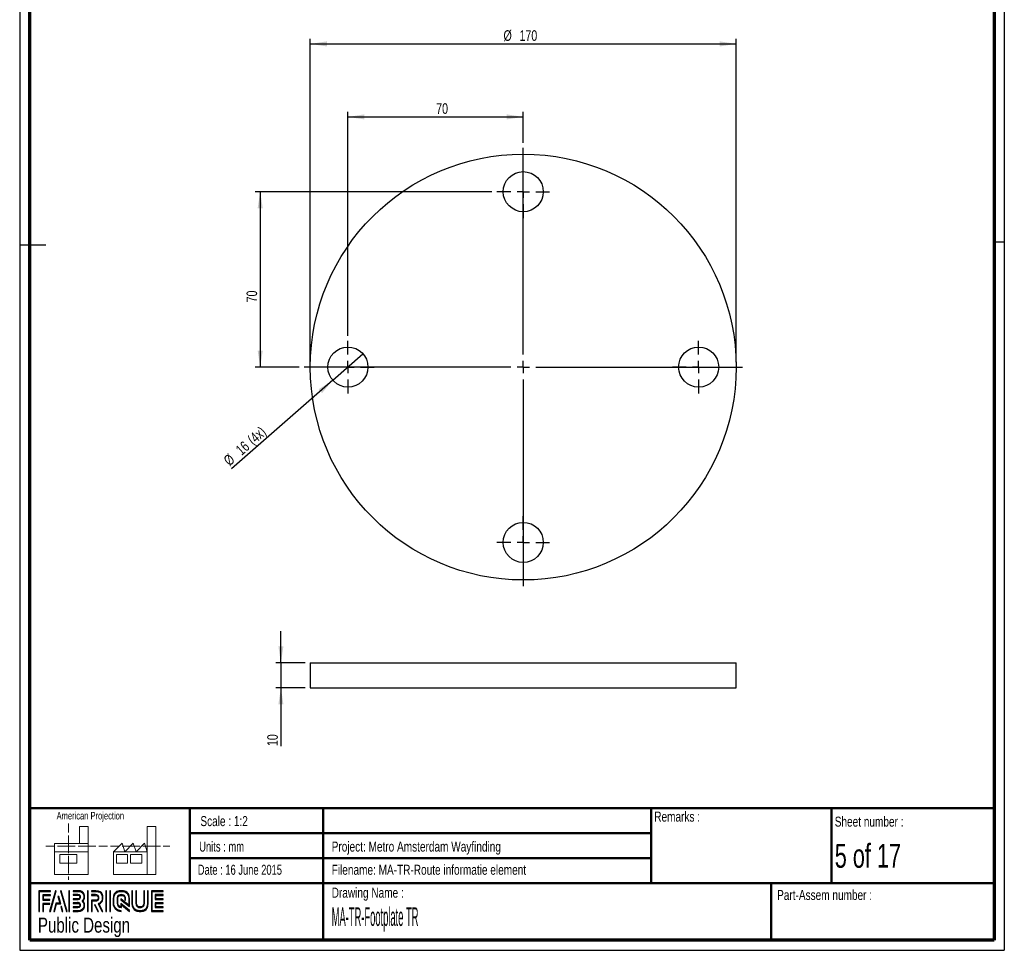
# Paper-space layout 'Footplate TR' of a CAD drawing. Header units: millimetres. Extents: x 7 to 203, y 7 to 289.
# Tile 1 of 2: x 7 to 203, y 7 to 193. Entities that reach past the tile are written whole.
import ezdxf

# ---------------------------------------------------------------- set-up
doc = ezdxf.new("R2010")
doc.units = ezdxf.units.MM
for name, color, linetype in [('FORMAT', 7, 'Continuous'), ('LAYER1', 7, 'Continuous'), ('LAYER2', 7, 'Continuous'), ('LOGO', 7, 'Continuous')]:
    doc.layers.add(name, color=color, linetype=linetype)
doc.styles.add('SLDTEXTSTYLE0', font='TXT', dxfattribs={"width": 0.7})
doc.styles.add('SLDTEXTSTYLE1', font='TXT', dxfattribs={"width": 0.75})
doc.styles.add('SLDTEXTSTYLE2', font='TXT', dxfattribs={"width": 0.678571})
doc.styles.add('SLDTEXTSTYLE3', font='TXT', dxfattribs={"width": 0.697368})
doc.styles.add('SLDTEXTSTYLE4', font='TXT', dxfattribs={"width": 0.37675})
doc.dimstyles.new('SLDDIMSTYLE10', dxfattribs={"dimtxt": 2.116667, "dimasz": 3.302, "dimexe": 0, "dimexo": 0.0625, "dimgap": 0.529167, "dimtad": 1, "dimlfac": 2, "dimrnd": 1e-09, "dimzin": 12, "dimdsep": 46, "dimtxsty": 'SLDTEXTSTYLE1', "dimsah": 1, "dimcen": 0.09, "dimadec": 0, "dimazin": 3, "dimtfac": 1, "dimtofl": 0, "dimtmove": 0, "dimatfit": 3, "dimfxl": 1, "dimfrac": 2, "dimtolj": 1, "dimtzin": 12, "dimarcsym": 0})
doc.dimstyles.new('SLDDIMSTYLE11', dxfattribs={"dimtxt": 2.116667, "dimasz": 3.302, "dimexe": 0, "dimexo": 0.0625, "dimgap": 0.529167, "dimtad": 1, "dimlfac": 2, "dimrnd": 1e-09, "dimzin": 12, "dimdsep": 46, "dimtxsty": 'SLDTEXTSTYLE1', "dimblk1": 'NONE', "dimsah": 1, "dimcen": 0, "dimadec": 0, "dimazin": 3, "dimtfac": 1, "dimtmove": 0, "dimatfit": 3, "dimldrblk": 'NONE', "dimfxl": 1, "dimfrac": 2, "dimtolj": 1, "dimtzin": 12, "dimarcsym": 0})
doc.dimstyles.new('SLDDIMSTYLE12', dxfattribs={"dimtxt": 2.116667, "dimasz": 3.302, "dimexe": 0, "dimexo": 0.0625, "dimgap": 0.529167, "dimtad": 1, "dimlfac": 2, "dimrnd": 1e-09, "dimzin": 12, "dimdsep": 46, "dimtxsty": 'SLDTEXTSTYLE1', "dimsah": 1, "dimcen": 0.09, "dimadec": 0, "dimazin": 3, "dimtfac": 1, "dimtmove": 0, "dimatfit": 0, "dimfxl": 1, "dimfrac": 2, "dimtolj": 1, "dimtzin": 12, "dimarcsym": 0})

# ---------------------------------------------------------------- blocks, each defined once
blk = doc.blocks.new('_D_34')
at = {"layer": 'LOGO'}
for p, q in [((64.85, 124.8), (64.85, 189.3)), ((149.85, 124.8), (149.85, 189.3)), ((64.85, 188.3), (149.85, 188.3))]:
    blk.add_line(p, q, dxfattribs=at)
for points in [[(64.85, 188.3), (68.15, 187.79), (68.15, 188.81)], [(149.85, 188.3), (146.55, 188.81), (146.55, 187.79)]]:
    blk.add_solid(points, dxfattribs=at)
at = {"layer": 'LOGO', "char_height": 2.117, "attachment_point": 1, "style": 'SLDTEXTSTYLE1'}
for s, insert in [('%%c', (103.41, 191.03)), ('170', (106.6, 191.03))]:
    blk.add_mtext(s, dxfattribs=dict(at, insert=insert))
blk = doc.blocks.new('_D_35')
at = {"layer": 'LOGO'}
for p, q in [((72.35, 130.05), (72.35, 174.73)), ((72.35, 173.73), (107.35, 173.73)), ((107.35, 168.55), (107.35, 174.73))]:
    blk.add_line(p, q, dxfattribs=at)
for points in [[(72.35, 173.73), (75.65, 173.23), (75.65, 174.24)], [(107.35, 173.73), (104.05, 174.24), (104.05, 173.23)]]:
    blk.add_solid(points, dxfattribs=at)
at = {"layer": 'LOGO', "insert": (89.97, 176.46), "char_height": 2.117, "attachment_point": 1, "style": 'SLDTEXTSTYLE1'}
blk.add_mtext('70', dxfattribs=at)
blk = doc.blocks.new('_D_36')
at = {"layer": 'LOGO'}
for p, q in [((101.1, 158.8), (53.85, 158.8)), ((54.85, 158.8), (54.85, 123.8)), ((62.6, 123.8), (53.85, 123.8))]:
    blk.add_line(p, q, dxfattribs=at)
for points in [[(54.85, 158.8), (54.34, 155.5), (55.36, 155.5)], [(54.85, 123.8), (55.36, 127.1), (54.34, 127.1)]]:
    blk.add_solid(points, dxfattribs=at)
at = {"layer": 'LOGO', "insert": (52.12, 136.71), "char_height": 2.117, "attachment_point": 1, "rotation": 90, "style": 'SLDTEXTSTYLE1'}
blk.add_mtext('70', dxfattribs=at)
blk = doc.blocks.new('_D_37')
at = {"layer": 'LOGO'}
for q in [(75.36, 126.44), (49.13, 103.49)]:
    blk.add_line((69.34, 121.17), q, dxfattribs=at)
blk.add_solid([(69.34, 121.17), (66.52, 119.38), (67.19, 118.61)], dxfattribs=at)
at = {"layer": 'LOGO', "char_height": 2.117, "attachment_point": 1, "rotation": 41.1727, "style": 'SLDTEXTSTYLE1'}
for s, insert in [('(4x)', (52.09, 109.7)), ('16', (49.74, 107.64)), ('%%c', (47.33, 105.54))]:
    blk.add_mtext(s, dxfattribs=dict(at, insert=insert))
blk = doc.blocks.new('_None')
blk = doc.blocks.new('SW_CENTERMARKSYMBOL_4')
at = {"layer": 'LOGO', "color": 0}
for p, q in [((0, 2.5), (0, 43.75)), ((-2.5, 0), (-43.75, 0)), ((0, 0), (-1.25, 0)), ((0, 0), (0, 1.25)), ((0, 0), (0, -1.25)), ((0, 0), (1.25, 0)), ((2.5, 0), (43.75, 0)), ((0, -2.5), (0, -43.75))]:
    blk.add_line(p, q, dxfattribs=at)
blk = doc.blocks.new('SW_CENTERMARKSYMBOL_5')
at = {"layer": 'LOGO', "color": 0}
for p, q in [((0, 2.5), (0, 5.25)), ((-2.5, 0), (-5.25, 0)), ((0, 0), (-1.25, 0)), ((0, 0), (0, 1.25)), ((0, 0), (0, -1.25)), ((0, 0), (1.25, 0)), ((2.5, 0), (5.25, 0)), ((0, -2.5), (0, -5.25))]:
    blk.add_line(p, q, dxfattribs=at)
blk = doc.blocks.new('SW_CENTERMARKSYMBOL_6')
at = {"layer": 'LOGO', "color": 0}
for p, q in [((0, 2.5), (0, 5.25)), ((-2.5, 0), (-5.25, 0)), ((0, 0), (-1.25, 0)), ((0, 0), (0, 1.25)), ((0, 0), (0, -1.25)), ((0, 0), (1.25, 0)), ((2.5, 0), (5.25, 0)), ((0, -2.5), (0, -5.25))]:
    blk.add_line(p, q, dxfattribs=at)
blk = doc.blocks.new('SW_CENTERMARKSYMBOL_7')
at = {"layer": 'LOGO', "color": 0}
for p, q in [((0, 2.5), (0, 5.25)), ((-2.5, 0), (-5.25, 0)), ((0, 0), (-1.25, 0)), ((0, 0), (0, 1.25)), ((0, 0), (0, -1.25)), ((0, 0), (1.25, 0)), ((2.5, 0), (5.25, 0)), ((0, -2.5), (0, -5.25))]:
    blk.add_line(p, q, dxfattribs=at)
blk = doc.blocks.new('SW_CENTERMARKSYMBOL_8')
at = {"layer": 'LOGO', "color": 0}
for p, q in [((0, 2.5), (0, 5.25)), ((-2.5, 0), (-5.25, 0)), ((0, 0), (-1.25, 0)), ((0, 0), (0, 1.25)), ((0, 0), (0, -1.25)), ((0, 0), (1.25, 0)), ((2.5, 0), (5.25, 0)), ((0, -2.5), (0, -5.25))]:
    blk.add_line(p, q, dxfattribs=at)
blk = doc.blocks.new('_D_38')
at = {"layer": 'LOGO'}
for p, q in [((58.98, 64.77), (58.98, 71.12)), ((63.85, 64.77), (57.98, 64.77)), ((58.98, 64.77), (58.98, 59.77)), ((63.85, 59.77), (57.98, 59.77)), ((58.98, 59.77), (58.98, 48.15))]:
    blk.add_line(p, q, dxfattribs=at)
for points in [[(58.98, 64.77), (59.49, 68.07), (58.48, 68.07)], [(58.98, 59.77), (58.48, 56.47), (59.49, 56.47)]]:
    blk.add_solid(points, dxfattribs=at)
at = {"layer": 'LOGO', "insert": (56.25, 48.15), "char_height": 2.117, "attachment_point": 1, "rotation": 90, "style": 'SLDTEXTSTYLE1'}
blk.add_mtext('10', dxfattribs=at)

psp = doc.layouts.new('Footplate TR')

# ---------------------------------------------------------------- hatches: boundary and pattern name
at = {"layer": 'LOGO'}
for points in [[(10.6886, 15.1336), (10.8267, 15.1336), (10.8267, 19.1191), (13.0247, 19.1191), (13.0247, 19.2569), (10.6886, 19.2569)], [(11.5878, 17.5069), (11.5878, 18.3377), (13.0247, 18.3377), (13.0247, 18.476), (11.4498, 18.476), (11.4498, 17.3687), (12.8886, 17.3687), (12.8886, 17.5069)], [(14.1546, 19.2796), (14.0117, 19.2796), (12.8319, 15.1564), (12.9745, 15.1564)], [(13.7898, 15.1564), (14.2016, 16.6676), (15.0361, 16.6676), (14.641, 18.1631), (14.4934, 18.1631), (14.8571, 16.8059), (14.0959, 16.8059), (13.6496, 15.1564)], [(16.3163, 15.1564), (15.1362, 19.2796), (14.9892, 19.2796), (16.1715, 15.1564)], [(16.8175, 15.1564), (16.8175, 19.2796), (16.6792, 19.2796), (16.6792, 15.1564)], [(20.5209, 15.1564), (20.5209, 19.2796), (20.3827, 19.2796), (20.3827, 15.1564)], [(24.1686, 15.1564), (24.1686, 19.2796), (24.0306, 19.2796), (24.0306, 15.1564)], [(24.9531, 15.1564), (24.9531, 19.2796), (24.8152, 19.2796), (24.8152, 15.1564)], [(34.0308, 17.6781), (34.0308, 18.3605), (35.4618, 18.3605), (35.4618, 18.4987), (33.8922, 18.4987), (33.8922, 17.5397), (35.4618, 17.5397), (35.4618, 17.6781)], [(11.5878, 15.1336), (11.5878, 16.5876), (12.8886, 16.5876), (12.8886, 16.7253), (11.4498, 16.7253), (11.4498, 15.1336)], [(15.4879, 15.1564), (15.2148, 16.1436), (15.0671, 16.1436), (15.3478, 15.1564)], [(22.5695, 15.1564), (21.911, 16.4985), (21.7571, 16.4985), (22.4158, 15.1564)], [(35.4618, 15.9383), (35.4618, 16.0768), (34.0308, 16.0768), (34.0308, 16.7591), (35.4618, 16.7591), (35.4618, 16.8972), (33.8922, 16.8972), (33.8922, 15.9383)]]:
    psp.add_hatch(color=7, dxfattribs=at).paths.add_polyline_path(points, flags=0)
h = psp.add_hatch(color=7, dxfattribs=at)
edge = h.paths.add_edge_path(flags=0)
edge.add_line((17.5302, 15.1564), (18.5372, 15.1564))
edge.add_spline(control_points=[(18.5372, 15.1564), (19.2314, 15.1564), (19.7957, 15.7225), (19.7957, 16.418), (19.7957, 16.7112), (19.6812, 16.9926), (19.4787, 17.2215), (19.6812, 17.4499), (19.7957, 17.7315), (19.7957, 18.0248), (19.7957, 18.7196), (19.2314, 19.2849), (18.5372, 19.2849)], knot_values=[0, 0, 0, 0, 1, 2, 3, 4, 5, 6, 7, 8, 9, 10, 10, 10, 10], weights=[1, 1, 1, 1, 1, 1, 1, 1, 1, 1, 1, 1, 1], degree=3, periodic=0)
edge.add_line((18.5372, 19.2849), (17.5302, 19.2849))
edge.add_line((17.5302, 19.2849), (17.5302, 19.1468))
edge.add_line((17.5302, 19.1468), (18.5372, 19.1468))
edge.add_spline(control_points=[(18.5372, 19.1468), (19.1551, 19.1468), (19.6577, 18.6435), (19.6577, 18.0248), (19.6577, 17.7476), (19.5451, 17.4793), (19.341, 17.2693)], knot_values=[0, 0, 0, 0, 1, 2, 3, 4, 4, 4, 4], weights=[1, 1, 1, 1, 1, 1, 1], degree=3, periodic=0)
edge.add_line((19.341, 17.2693), (19.2941, 17.2215))
edge.add_line((19.2941, 17.2215), (19.341, 17.173))
edge.add_spline(control_points=[(19.341, 17.173), (19.5451, 16.9632), (19.6577, 16.6949), (19.6577, 16.418), (19.6577, 15.7985), (19.1551, 15.2946), (18.5372, 15.2946)], knot_values=[0, 0, 0, 0, 1, 2, 3, 4, 4, 4, 4], weights=[1, 1, 1, 1, 1, 1, 1], degree=3, periodic=0)
edge.add_line((18.5372, 15.2946), (17.5302, 15.2946))
edge.add_line((17.5302, 15.2946), (17.5302, 15.1564))
h = psp.add_hatch(color=7, dxfattribs=at)
edge = h.paths.add_edge_path(flags=0)
edge.add_line((17.5302, 17.5393), (18.5352, 17.5393))
edge.add_spline(control_points=[(18.5352, 17.5393), (18.7876, 17.5707), (18.9712, 17.7791), (18.9712, 18.0243), (18.9712, 18.2941), (18.7571, 18.5061), (18.4834, 18.5061)], knot_values=[0, 0, 0, 0, 1, 2, 3, 4, 4, 4, 4], weights=[1, 1, 1, 1, 1, 1, 1], degree=3, periodic=0)
edge.add_line((18.4834, 18.5061), (17.5302, 18.5061))
edge.add_line((17.5302, 18.5061), (17.5302, 18.3678))
edge.add_line((17.5302, 18.3678), (18.4834, 18.3678))
edge.add_spline(control_points=[(18.4834, 18.3678), (18.6795, 18.3678), (18.8332, 18.217), (18.8332, 18.0243), (18.8332, 17.8486), (18.7014, 17.6991), (18.5261, 17.6767)], knot_values=[0, 0, 0, 0, 1, 2, 3, 4, 4, 4, 4], weights=[1, 1, 1, 1, 1, 1, 1], degree=3, periodic=0)
edge.add_line((18.5261, 17.6767), (17.5302, 17.6772))
edge.add_line((17.5302, 17.6772), (17.5302, 17.5393))
h = psp.add_hatch(color=7, dxfattribs=at)
edge = h.paths.add_edge_path(flags=0)
edge.add_line((23.2908, 15.1564), (23.4443, 15.1564))
edge.add_line((23.4443, 15.1564), (22.7198, 16.6317))
edge.add_spline(control_points=[(22.7198, 16.6317), (23.1755, 16.875), (23.4711, 17.3491), (23.4711, 17.8696), (23.4711, 18.647), (22.8397, 19.2796), (22.0637, 19.2796)], knot_values=[0, 0, 0, 0, 1, 2, 3, 4, 4, 4, 4], weights=[1, 1, 1, 1, 1, 1, 1], degree=3, periodic=0)
edge.add_line((22.0637, 19.2796), (21.1671, 19.2796))
edge.add_line((21.1671, 19.2796), (21.1671, 19.1419))
edge.add_line((21.1671, 19.1419), (22.0637, 19.1419))
edge.add_spline(control_points=[(22.0637, 19.1419), (22.7637, 19.1419), (23.3332, 18.571), (23.3332, 17.8696), (23.3332, 17.3783), (23.0463, 16.9261), (22.6016, 16.7176)], knot_values=[0, 0, 0, 0, 1, 2, 3, 4, 4, 4, 4], weights=[1, 1, 1, 1, 1, 1, 1], degree=3, periodic=0)
edge.add_line((22.6016, 16.7176), (22.538, 16.6879))
edge.add_line((22.538, 16.6879), (23.2908, 15.1564))
h = psp.add_hatch(color=7, dxfattribs=at)
edge = h.paths.add_edge_path(flags=0)
edge.add_line((21.1671, 18.3605), (22.0096, 18.3605))
edge.add_spline(control_points=[(22.0096, 18.3605), (22.277, 18.3605), (22.4943, 18.1405), (22.4943, 17.8696), (22.4943, 17.599), (22.277, 17.3787), (22.0096, 17.3787)], knot_values=[0, 0, 0, 0, 1, 2, 3, 4, 4, 4, 4], weights=[1, 1, 1, 1, 1, 1, 1], degree=3, periodic=0)
edge.add_line((22.0096, 17.3787), (21.1671, 17.3787))
edge.add_line((21.1671, 17.3787), (21.1671, 15.1564))
edge.add_line((21.1671, 15.1564), (21.3051, 15.1564))
edge.add_line((21.3051, 15.1564), (21.3051, 17.2409))
edge.add_line((21.3051, 17.2409), (22.0096, 17.2409))
edge.add_spline(control_points=[(22.0096, 17.2409), (22.3531, 17.2409), (22.6324, 17.5227), (22.6324, 17.8696), (22.6324, 18.2163), (22.3531, 18.4987), (22.0096, 18.4987)], knot_values=[0, 0, 0, 0, 1, 2, 3, 4, 4, 4, 4], weights=[1, 1, 1, 1, 1, 1, 1], degree=3, periodic=0)
edge.add_line((22.0096, 18.4987), (21.1671, 18.4987))
edge.add_line((21.1671, 18.4987), (21.1671, 18.3605))
h = psp.add_hatch(color=7, dxfattribs=at)
edge = h.paths.add_edge_path(flags=0)
edge.add_line((28.7594, 16.1427), (28.7599, 17.6477))
edge.add_spline(control_points=[(28.7599, 17.6477), (28.7599, 18.5477), (28.0291, 19.2796), (27.131, 19.2796), (26.2321, 19.2796), (25.501, 18.5477), (25.501, 17.6477)], knot_values=[0, 0, 0, 0, 1, 2, 3, 4, 4, 4, 4], weights=[1, 1, 1, 1, 1, 1, 1], degree=3, periodic=0)
edge.add_line((25.501, 17.6477), (25.501, 16.7885))
edge.add_spline(control_points=[(25.501, 16.7885), (25.501, 15.8888), (26.2316, 15.1564), (27.13, 15.1564)], knot_values=[1, 1, 1, 1, 2, 2, 2, 2], weights=[1, 1, 1, 1], degree=3, periodic=0)
edge.add_line((27.13, 15.1564), (27.13, 15.2946))
edge.add_spline(control_points=[(27.13, 15.2946), (26.3078, 15.2946), (25.6393, 15.9651), (25.6393, 16.7885)], knot_values=[3, 3, 3, 3, 4, 4, 4, 4], weights=[1, 1, 1, 1], degree=3, periodic=0)
edge.add_line((25.6393, 16.7885), (25.6393, 17.6477))
edge.add_spline(control_points=[(25.6393, 17.6477), (25.6393, 18.4716), (26.3084, 19.1419), (27.131, 19.1419), (27.9529, 19.1419), (28.6216, 18.4716), (28.6216, 17.6477)], knot_values=[0, 0, 0, 0, 1, 2, 3, 4, 4, 4, 4], weights=[1, 1, 1, 1, 1, 1, 1], degree=3, periodic=0)
edge.add_spline(control_points=[(28.6216, 17.6477), (28.6216, 16.6487), (28.6216, 16.4224), (28.4274, 16.5706), (27.0597, 17.6351)], knot_values=[0, 0, 0, 0, 1, 2, 2, 2, 2], weights=[1, 1, 1, 1, 1], degree=3, periodic=0)
edge.add_line((27.0597, 17.6351), (27.0597, 17.469))
edge.add_line((27.0597, 17.469), (28.7594, 16.1427))
h = psp.add_hatch(color=7, dxfattribs=at)
edge = h.paths.add_edge_path(flags=0)
edge.add_line((28.7594, 15.1564), (28.7594, 15.3484))
edge.add_line((28.7594, 15.3484), (27.0597, 16.7155))
edge.add_line((27.0597, 16.7155), (27.0597, 16.0904))
edge.add_spline(control_points=[(27.0597, 16.0904), (26.702, 16.1268), (26.4186, 16.421), (26.4186, 16.7905)], knot_values=[0, 0, 0, 0, 1, 1, 1, 1], weights=[1, 1, 1, 1], degree=3, periodic=0)
edge.add_line((26.4186, 16.7905), (26.4194, 17.6463))
edge.add_spline(control_points=[(26.4194, 17.6463), (26.4194, 18.0393), (26.7388, 18.3596), (27.131, 18.3596), (27.5229, 18.3596), (27.8423, 18.0393), (27.8423, 17.6463)], knot_values=[0, 0, 0, 0, 1, 2, 3, 4, 4, 4, 4], weights=[1, 1, 1, 1, 1, 1, 1], degree=3, periodic=0)
edge.add_line((27.8423, 17.6463), (27.8415, 17.4088))
edge.add_line((27.8415, 17.4088), (27.9795, 17.4082))
edge.add_line((27.9795, 17.4082), (27.9801, 17.6459))
edge.add_spline(control_points=[(27.9801, 17.6459), (27.9801, 18.1155), (27.5991, 18.4973), (27.131, 18.4973), (26.6626, 18.4973), (26.2814, 18.1155), (26.2814, 17.6463)], knot_values=[0, 0, 0, 0, 1, 2, 3, 4, 4, 4, 4], weights=[1, 1, 1, 1, 1, 1, 1], degree=3, periodic=0)
edge.add_line((26.2814, 17.6463), (26.2804, 16.7905))
edge.add_spline(control_points=[(26.2804, 16.7905), (26.2804, 16.3207), (26.6608, 15.9381), (27.1282, 15.9381)], knot_values=[0, 0, 0, 0, 1, 1, 1, 1], weights=[1, 1, 1, 1], degree=3, periodic=0)
edge.add_line((27.1282, 15.9381), (27.1973, 15.9381))
edge.add_line((27.1973, 15.9381), (27.1973, 16.4361))
edge.add_line((27.1973, 16.4361), (28.7594, 15.1564))
h = psp.add_hatch(color=7, dxfattribs=at)
edge = h.paths.add_edge_path(flags=0)
edge.add_line((29.2593, 19.2796), (29.2593, 16.7885))
edge.add_spline(control_points=[(29.2593, 16.7885), (29.2593, 15.8888), (29.99, 15.1564), (30.8881, 15.1564), (31.7871, 15.1564), (32.5179, 15.8888), (32.5179, 16.7885)], knot_values=[0, 0, 0, 0, 1, 2, 3, 4, 4, 4, 4], weights=[1, 1, 1, 1, 1, 1, 1], degree=3, periodic=0)
edge.add_line((32.5179, 16.7885), (32.5179, 19.2796))
edge.add_line((32.5179, 19.2796), (32.3799, 19.2796))
edge.add_line((32.3799, 19.2796), (32.3799, 16.7885))
edge.add_spline(control_points=[(32.3799, 16.7885), (32.3799, 15.9651), (31.7106, 15.2946), (30.8881, 15.2946), (30.066, 15.2946), (29.3971, 15.9651), (29.3971, 16.7885)], knot_values=[0, 0, 0, 0, 1, 2, 3, 4, 4, 4, 4], weights=[1, 1, 1, 1, 1, 1, 1], degree=3, periodic=0)
edge.add_line((29.3971, 16.7885), (29.3971, 19.2796))
edge.add_line((29.3971, 19.2796), (29.2593, 19.2796))
h = psp.add_hatch(color=7, dxfattribs=at)
edge = h.paths.add_edge_path(flags=0)
edge.add_line((30.0392, 19.2796), (30.0392, 16.7905))
edge.add_spline(control_points=[(30.0392, 16.7905), (30.0392, 16.3211), (30.4199, 15.9388), (30.8881, 15.9388), (31.3565, 15.9388), (31.7375, 16.3211), (31.7375, 16.7905)], knot_values=[0, 0, 0, 0, 1, 2, 3, 4, 4, 4, 4], weights=[1, 1, 1, 1, 1, 1, 1], degree=3, periodic=0)
edge.add_line((31.7375, 16.7905), (31.7375, 19.2796))
edge.add_line((31.7375, 19.2796), (31.5996, 19.2796))
edge.add_line((31.5996, 19.2796), (31.5996, 16.7905))
edge.add_spline(control_points=[(31.5996, 16.7905), (31.5996, 16.397), (31.28, 16.0769), (30.8881, 16.0769), (30.4958, 16.0769), (30.1769, 16.397), (30.1769, 16.7905)], knot_values=[0, 0, 0, 0, 1, 2, 3, 4, 4, 4, 4], weights=[1, 1, 1, 1, 1, 1, 1], degree=3, periodic=0)
edge.add_line((30.1769, 16.7905), (30.1769, 19.2796))
edge.add_line((30.1769, 19.2796), (30.0392, 19.2796))
h = psp.add_hatch(color=7, dxfattribs=at)
edge = h.paths.add_edge_path(flags=0)
edge.add_line((35.4618, 15.1558), (35.4618, 15.2939))
edge.add_spline(control_points=[(35.4618, 15.2939), (33.3989, 15.2939), (33.2693, 15.2939), (33.2693, 15.4248), (33.2693, 19.011), (33.2693, 19.1419)], knot_values=[0, 0, 0, 0, 1, 2, 3, 3, 3, 3], weights=[1, 1, 1, 1, 1, 1], degree=3, periodic=0)
edge.add_line((33.2693, 19.1419), (35.4618, 19.1419))
edge.add_line((35.4618, 19.1419), (35.4618, 19.2796))
edge.add_line((35.4618, 19.2796), (33.1309, 19.2796))
edge.add_line((33.1309, 19.2796), (33.1309, 15.1558))
edge.add_line((33.1309, 15.1558), (35.4618, 15.1558))
h = psp.add_hatch(color=7, dxfattribs=at)
edge = h.paths.add_edge_path(flags=0)
edge.add_line((17.5302, 15.9289), (18.4834, 15.9289))
edge.add_spline(control_points=[(18.4834, 15.9289), (18.7525, 15.9289), (18.9712, 16.1482), (18.9712, 16.418), (18.9712, 16.6881), (18.7571, 16.8997), (18.4834, 16.8997), (18.4832, 16.8997), (17.53, 16.8977)], knot_values=[0, 0, 0, 0, 1, 2, 3, 4, 5, 6, 6, 6, 6], weights=[1, 1, 1, 1, 1, 1, 1, 1, 1], degree=3, periodic=0)
edge.add_line((17.53, 16.8977), (17.5302, 16.7596))
edge.add_line((17.5302, 16.7596), (18.4834, 16.7616))
edge.add_spline(control_points=[(18.4834, 16.7616), (18.6795, 16.7616), (18.8332, 16.6105), (18.8332, 16.418), (18.8332, 16.2243), (18.6763, 16.0666), (18.4834, 16.0666)], knot_values=[0, 0, 0, 0, 1, 2, 3, 4, 4, 4, 4], weights=[1, 1, 1, 1, 1, 1, 1], degree=3, periodic=0)
edge.add_line((18.4834, 16.0666), (17.5302, 16.0666))
edge.add_line((17.5302, 16.0666), (17.5302, 15.9289))

# ---------------------------------------------------------------- linework, layer by layer
at = {"color": 7, "linetype": 'Continuous', "lineweight": 25}
for p, q in [((64.8516, 64.7714), (64.8516, 59.7714)), ((64.8516, 64.7714), (107.3516, 64.7714)), ((107.3516, 64.7714), (149.8516, 64.7714)), ((149.8516, 59.7714), (149.8516, 64.7714)), ((64.8516, 59.7714), (107.3516, 59.7714)), ((107.3516, 59.7714), (149.8516, 59.7714))]:
    psp.add_line(p, q, dxfattribs=at)
at = {"color": 7, "linetype": 'Continuous', "lineweight": 18}
for p, q in [((16.5773, 32.6788), (16.5773, 30.9217)), ((20.4987, 32.1146), (18.8168, 32.1146)), ((18.8168, 32.1146), (18.8168, 28.7379)), ((20.4987, 27.0496), (20.4987, 32.1146)), ((32.3195, 27.0539), (32.3195, 32.119)), ((32.3195, 32.119), (34.0014, 32.119)), ((34.0014, 32.119), (34.0014, 22.5532)), ((16.5773, 30.3345), (16.5773, 28.5727)), ((12.0892, 28.1782), (13.8397, 28.1782)), ((13.7711, 28.7379), (13.7711, 27.0496)), ((13.7711, 28.7379), (20.4987, 28.7379)), ((14.4247, 28.1782), (16.1797, 28.1782)), ((16.1797, 28.1782), (17.9347, 28.1782)), ((16.5773, 28.5727), (16.5773, 26.811)), ((18.5197, 28.1782), (20.2747, 28.1782)), ((20.2747, 28.1782), (22.0297, 28.1782)), ((22.6147, 28.1782), (24.3696, 28.1782)), ((24.9795, 28.1826), (26.7345, 28.1826)), ((25.5919, 27.0539), (27.2738, 28.7423)), ((27.2738, 28.7423), (27.8361, 27.0539)), ((27.3195, 28.1826), (29.0745, 28.1826)), ((27.8361, 27.0539), (29.518, 28.7423)), ((29.0745, 28.1826), (30.8294, 28.1826)), ((29.518, 28.7423), (30.08, 27.0539)), ((30.08, 27.0539), (31.7619, 28.7423)), ((31.4144, 28.1826), (33.1697, 28.1826)), ((31.7619, 28.7423), (32.3195, 27.0539)), ((33.1697, 28.1826), (34.9247, 28.1826)), ((35.5097, 28.1826), (36.8076, 28.1826)), ((13.7711, 27.0496), (20.4987, 27.0496)), ((13.7711, 27.0496), (13.7711, 22.5488)), ((14.8954, 26.49), (18.2592, 26.49)), ((14.8954, 24.8015), (14.8954, 26.49)), ((16.5773, 26.2238), (16.5773, 24.4622)), ((18.2592, 26.49), (18.2592, 24.8015)), ((20.4987, 27.0496), (20.4987, 22.5488)), ((32.3195, 27.0539), (25.5919, 27.0539)), ((25.5919, 27.0539), (25.5919, 22.5532)), ((26.1542, 26.4944), (28.3981, 26.4944)), ((26.1542, 24.8059), (26.1542, 26.4944)), ((28.3981, 26.4944), (28.3981, 24.8059)), ((28.9557, 26.4944), (31.1999, 26.4944)), ((28.9557, 24.8059), (28.9557, 26.4944)), ((31.1999, 26.4944), (31.1999, 24.8059)), ((32.3195, 27.0539), (32.3195, 22.5532)), ((18.2592, 24.8015), (14.8954, 24.8015)), ((16.5773, 24.4622), (16.5773, 22.7003)), ((28.3981, 24.8059), (26.1542, 24.8059)), ((31.1999, 24.8059), (28.9557, 24.8059)), ((13.7711, 22.5488), (20.4987, 22.5488)), ((16.5773, 22.1131), (16.5773, 21.4248)), ((25.5919, 22.5532), (32.3195, 22.5532)), ((32.3195, 22.5532), (34.0014, 22.5532))]:
    psp.add_line(p, q, dxfattribs=at)
at = {"color": 7, "linetype": 'Continuous', "lineweight": 25}
for centre, radius in [((107.3516, 123.8018), 42.5), ((107.3516, 158.8018), 4), ((72.3516, 123.8018), 4), ((142.3516, 123.8018), 4), ((107.3516, 88.8018), 4)]:
    psp.add_circle(centre, radius, dxfattribs=at)
at = {"layer": 'LAYER1', "lineweight": 50}
for p, q in [((8.8519, 35.7839), (201.3519, 35.7839)), ((40.8138, 35.7839), (40.8138, 20.7839)), ((67.4321, 35.7839), (67.4321, 9.39)), ((132.8499, 35.7839), (132.8499, 20.7839)), ((168.849, 20.7839), (168.849, 35.7839)), ((40.8138, 30.7839), (132.8499, 30.7839)), ((40.8138, 25.7839), (132.8499, 25.7839)), ((8.8519, 20.7839), (201.3519, 20.7839)), ((156.8106, 9.39), (156.8106, 20.7839))]:
    psp.add_line(p, q, dxfattribs=at)
at = {"layer": 'LAYER2', "lineweight": 70}
for p, q in [((8.8519, 9.39), (8.8519, 287.7022)), ((201.3519, 287.7022), (201.3519, 9.39)), ((201.3519, 9.39), (8.8519, 9.39))]:
    psp.add_line(p, q, dxfattribs=at)
at = {"layer": 'LOGO'}
for p, q in [((6.8519, 289.0178), (6.8519, 7.39)), ((203.353, 289.0178), (203.353, 7.39)), ((6.8519, 148.2039), (12.0892, 148.2039)), ((203.353, 148.7444), (201.3519, 148.7444)), ((6.8519, 7.39), (203.353, 7.39))]:
    psp.add_line(p, q, dxfattribs=at)
at = {"layer": 'LOGO', "color": 7, "linetype": 'Continuous', "lineweight": 25}
for p, q in [((13.0247, 19.2569), (10.6886, 19.2569)), ((14.0117, 19.2796), (12.8319, 15.1564)), ((12.9745, 15.1564), (14.1546, 19.2796))]:
    psp.add_line(p, q, dxfattribs=at)
at = {"layer": 'LOGO', "color": 7, "lineweight": 25}
for p, q in [((10.6886, 19.2569), (10.6886, 15.1336)), ((10.8267, 19.1191), (13.0247, 19.1191)), ((10.8267, 15.1336), (10.8267, 19.1191)), ((13.0247, 18.476), (11.4498, 18.476)), ((11.4498, 18.476), (11.4498, 17.3687)), ((11.5878, 17.5069), (11.5878, 18.3377)), ((11.5878, 18.3377), (13.0247, 18.3377)), ((13.0247, 19.1191), (13.0247, 19.2569)), ((13.0247, 18.3377), (13.0247, 18.476)), ((14.1546, 19.2796), (14.0117, 19.2796)), ((14.641, 18.1631), (14.4934, 18.1631)), ((14.4934, 18.1631), (14.8571, 16.8059)), ((15.0361, 16.6676), (14.641, 18.1631)), ((14.9892, 19.2796), (16.1715, 15.1564)), ((15.1362, 19.2796), (14.9892, 19.2796)), ((16.3163, 15.1564), (15.1362, 19.2796)), ((16.6792, 19.2796), (16.6792, 15.1564)), ((16.8175, 19.2796), (16.6792, 19.2796)), ((16.8175, 15.1564), (16.8175, 19.2796)), ((17.5302, 19.2849), (17.5302, 19.1468)), ((18.5372, 19.2849), (17.5302, 19.2849)), ((17.5302, 19.1468), (18.5372, 19.1468)), ((17.5302, 18.5061), (17.5302, 18.3678)), ((18.4834, 18.5061), (17.5302, 18.5061)), ((17.5302, 18.3678), (18.4834, 18.3678)), ((20.3827, 19.2796), (20.3827, 15.1564)), ((20.5209, 19.2796), (20.3827, 19.2796)), ((20.5209, 15.1564), (20.5209, 19.2796)), ((22.0637, 19.2796), (21.1671, 19.2796)), ((21.1671, 19.2796), (21.1671, 19.1419)), ((21.1671, 19.1419), (22.0637, 19.1419)), ((22.0096, 18.4987), (21.1671, 18.4987)), ((21.1671, 18.4987), (21.1671, 18.3605)), ((22.0096, 18.4987), (21.1671, 18.4987)), ((21.1671, 18.4987), (21.1671, 18.3605)), ((21.1671, 18.3605), (22.0096, 18.3605)), ((21.1671, 18.3605), (22.0096, 18.3605)), ((24.0306, 19.2796), (24.0306, 15.1564)), ((24.1686, 19.2796), (24.0306, 19.2796)), ((24.1686, 15.1564), (24.1686, 19.2796)), ((24.8152, 19.2796), (24.8152, 15.1564)), ((24.9531, 19.2796), (24.8152, 19.2796)), ((24.9531, 15.1564), (24.9531, 19.2796)), ((29.3971, 19.2796), (29.2593, 19.2796)), ((29.2593, 19.2796), (29.2593, 16.7885)), ((29.3971, 19.2796), (29.2593, 19.2796)), ((29.2593, 19.2796), (29.2593, 16.7885)), ((29.3971, 16.7885), (29.3971, 19.2796)), ((29.3971, 16.7885), (29.3971, 19.2796)), ((30.1769, 19.2796), (30.0392, 19.2796)), ((30.0392, 19.2796), (30.0392, 16.7905)), ((30.1769, 19.2796), (30.0392, 19.2796)), ((30.0392, 19.2796), (30.0392, 16.7905)), ((30.1769, 16.7905), (30.1769, 19.2796)), ((30.1769, 16.7905), (30.1769, 19.2796)), ((31.5996, 19.2796), (31.5996, 16.7905)), ((31.7375, 19.2796), (31.5996, 19.2796)), ((31.5996, 19.2796), (31.5996, 16.7905)), ((31.7375, 19.2796), (31.5996, 19.2796)), ((31.7375, 16.7905), (31.7375, 19.2796)), ((31.7375, 16.7905), (31.7375, 19.2796)), ((32.3799, 19.2796), (32.3799, 16.7885)), ((32.5179, 19.2796), (32.3799, 19.2796)), ((32.3799, 19.2796), (32.3799, 16.7885)), ((32.5179, 19.2796), (32.3799, 19.2796)), ((32.5179, 16.7885), (32.5179, 19.2796)), ((32.5179, 16.7885), (32.5179, 19.2796)), ((35.4618, 19.2796), (33.1309, 19.2796)), ((33.1309, 19.2796), (33.1309, 15.1558)), ((35.4618, 19.2796), (33.1309, 19.2796)), ((33.1309, 19.2796), (33.1309, 15.1558)), ((33.2693, 19.1419), (35.4618, 19.1419)), ((33.2693, 19.1419), (35.4618, 19.1419)), ((35.4618, 18.4987), (33.8922, 18.4987)), ((33.8922, 18.4987), (33.8922, 17.5397)), ((35.4618, 18.4987), (33.8922, 18.4987)), ((33.8922, 18.4987), (33.8922, 17.5397)), ((34.0308, 17.6781), (34.0308, 18.3605)), ((34.0308, 18.3605), (35.4618, 18.3605)), ((34.0308, 17.6781), (34.0308, 18.3605)), ((34.0308, 18.3605), (35.4618, 18.3605)), ((35.4618, 19.1419), (35.4618, 19.2796)), ((35.4618, 19.1419), (35.4618, 19.2796)), ((35.4618, 18.3605), (35.4618, 18.4987)), ((35.4618, 18.3605), (35.4618, 18.4987)), ((11.4498, 17.3687), (12.8886, 17.3687)), ((12.8886, 16.7253), (11.4498, 16.7253)), ((11.4498, 16.7253), (11.4498, 15.1336)), ((12.8886, 17.5069), (11.5878, 17.5069)), ((11.5878, 15.1336), (11.5878, 16.5876)), ((11.5878, 16.5876), (12.8886, 16.5876)), ((12.8886, 17.3687), (12.8886, 17.5069)), ((12.8886, 16.5876), (12.8886, 16.7253)), ((14.0959, 16.8059), (13.6496, 15.1564)), ((13.7898, 15.1564), (14.2016, 16.6676)), ((14.8571, 16.8059), (14.0959, 16.8059)), ((15.0671, 16.1436), (15.3478, 15.1564)), ((15.2148, 16.1436), (15.0671, 16.1436)), ((15.4879, 15.1564), (15.2148, 16.1436)), ((17.53, 16.8977), (17.5302, 16.7596)), ((18.5261, 17.6767), (17.5302, 17.6772)), ((17.5302, 17.6772), (17.5302, 17.5393)), ((17.5302, 17.5393), (18.5352, 17.5393)), ((17.5302, 16.7596), (18.4834, 16.7616)), ((18.4834, 16.0666), (17.5302, 16.0666)), ((17.5302, 16.0666), (17.5302, 15.9289)), ((17.5302, 15.9289), (18.4834, 15.9289)), ((19.341, 17.2693), (19.2941, 17.2215)), ((19.2941, 17.2215), (19.341, 17.173)), ((22.0096, 17.3787), (21.1671, 17.3787)), ((21.1671, 17.3787), (21.1671, 15.1564)), ((22.0096, 17.3787), (21.1671, 17.3787)), ((21.1671, 17.3787), (21.1671, 15.1564)), ((21.3051, 15.1564), (21.3051, 17.2409)), ((21.3051, 17.2409), (22.0096, 17.2409)), ((21.3051, 15.1564), (21.3051, 17.2409)), ((21.3051, 17.2409), (22.0096, 17.2409)), ((21.7571, 16.4985), (22.4158, 15.1564)), ((21.911, 16.4985), (21.7571, 16.4985)), ((21.7571, 16.4985), (22.4158, 15.1564)), ((21.911, 16.4985), (21.7571, 16.4985)), ((22.5695, 15.1564), (21.911, 16.4985)), ((22.5695, 15.1564), (21.911, 16.4985)), ((22.6016, 16.7176), (22.538, 16.6879)), ((22.538, 16.6879), (23.2908, 15.1564)), ((23.4443, 15.1564), (22.7198, 16.6317)), ((25.501, 17.6477), (25.501, 16.7885)), ((25.501, 17.6477), (25.501, 16.7885)), ((25.6393, 16.7885), (25.6393, 17.6477)), ((25.6393, 16.7885), (25.6393, 17.6477)), ((26.2814, 17.6463), (26.2804, 16.7905)), ((26.4186, 16.7905), (26.4194, 17.6463)), ((27.0597, 17.6351), (27.0597, 17.469)), ((27.0597, 17.6351), (27.0597, 17.469)), ((27.0597, 17.469), (28.7594, 16.1427)), ((27.0597, 17.469), (28.7594, 16.1427)), ((28.7594, 15.3484), (27.0597, 16.7155)), ((27.0597, 16.7155), (27.0597, 16.0904)), ((27.1282, 15.9381), (27.1973, 15.9381)), ((27.1973, 15.9381), (27.1973, 16.4361)), ((27.1973, 16.4361), (28.7594, 15.1564)), ((27.8423, 17.6463), (27.8415, 17.4088)), ((27.8415, 17.4088), (27.9795, 17.4082)), ((27.9795, 17.4082), (27.9801, 17.6459)), ((28.7594, 16.1427), (28.7599, 17.6477)), ((28.7594, 16.1427), (28.7599, 17.6477)), ((33.8922, 17.5397), (35.4618, 17.5397)), ((33.8922, 17.5397), (35.4618, 17.5397)), ((35.4618, 16.8972), (33.8922, 16.8972)), ((33.8922, 16.8972), (33.8922, 15.9383)), ((35.4618, 16.8972), (33.8922, 16.8972)), ((33.8922, 16.8972), (33.8922, 15.9383)), ((33.8922, 15.9383), (35.4618, 15.9383)), ((33.8922, 15.9383), (35.4618, 15.9383)), ((35.4618, 17.6781), (34.0308, 17.6781)), ((35.4618, 17.6781), (34.0308, 17.6781)), ((34.0308, 16.0768), (34.0308, 16.7591)), ((34.0308, 16.7591), (35.4618, 16.7591)), ((34.0308, 16.0768), (34.0308, 16.7591)), ((34.0308, 16.7591), (35.4618, 16.7591)), ((35.4618, 16.0768), (34.0308, 16.0768)), ((35.4618, 16.0768), (34.0308, 16.0768)), ((35.4618, 17.5397), (35.4618, 17.6781)), ((35.4618, 17.5397), (35.4618, 17.6781)), ((35.4618, 16.7591), (35.4618, 16.8972)), ((35.4618, 16.7591), (35.4618, 16.8972)), ((35.4618, 15.9383), (35.4618, 16.0768)), ((35.4618, 15.9383), (35.4618, 16.0768)), ((10.6886, 15.1336), (10.8267, 15.1336)), ((11.4498, 15.1336), (11.5878, 15.1336)), ((12.8319, 15.1564), (12.9745, 15.1564)), ((13.6496, 15.1564), (13.7898, 15.1564)), ((15.3478, 15.1564), (15.4879, 15.1564)), ((16.1715, 15.1564), (16.3163, 15.1564)), ((16.6792, 15.1564), (16.8175, 15.1564)), ((18.5372, 15.2946), (17.5302, 15.2946)), ((17.5302, 15.2946), (17.5302, 15.1564)), ((17.5302, 15.1564), (18.5372, 15.1564)), ((20.3827, 15.1564), (20.5209, 15.1564)), ((21.1671, 15.1564), (21.3051, 15.1564)), ((21.1671, 15.1564), (21.3051, 15.1564)), ((22.4158, 15.1564), (22.5695, 15.1564)), ((22.4158, 15.1564), (22.5695, 15.1564)), ((23.2908, 15.1564), (23.4443, 15.1564)), ((24.0306, 15.1564), (24.1686, 15.1564)), ((24.8152, 15.1564), (24.9531, 15.1564)), ((27.13, 15.1564), (27.13, 15.2946)), ((27.13, 15.1564), (27.13, 15.2946)), ((28.7594, 15.1564), (28.7594, 15.3484)), ((33.1309, 15.1558), (35.4618, 15.1558)), ((33.1309, 15.1558), (35.4618, 15.1558)), ((35.4618, 15.1558), (35.4618, 15.2939)), ((35.4618, 15.1558), (35.4618, 15.2939))]:
    psp.add_line(p, q, dxfattribs=at)
for points, degree in [([(18.5352, 17.5393), (18.7876, 17.5707), (18.9712, 17.7791), (18.9712, 18.0243), (18.9712, 18.2941), (18.7571, 18.5061), (18.4834, 18.5061)], 3), ([(18.4834, 18.3678), (18.6795, 18.3678), (18.8332, 18.217), (18.8332, 18.0243), (18.8332, 17.8486), (18.7014, 17.6991), (18.5261, 17.6767)], 3), ([(18.5372, 15.1564), (19.2314, 15.1564), (19.7957, 15.7225), (19.7957, 16.418), (19.7957, 16.7112), (19.6812, 16.9926), (19.4787, 17.2215), (19.6812, 17.4499), (19.7957, 17.7315), (19.7957, 18.0248), (19.7957, 18.7196), (19.2314, 19.2849), (18.5372, 19.2849)], 3), ([(18.5372, 19.1468), (19.1551, 19.1468), (19.6577, 18.6435), (19.6577, 18.0248), (19.6577, 17.7476), (19.5451, 17.4793), (19.341, 17.2693)], 3), ([(22.0096, 17.2409), (22.3531, 17.2409), (22.6324, 17.5227), (22.6324, 17.8696), (22.6324, 18.2163), (22.3531, 18.4987), (22.0096, 18.4987)], 3), ([(22.0096, 18.3605), (22.277, 18.3605), (22.4943, 18.1405), (22.4943, 17.8696), (22.4943, 17.599), (22.277, 17.3787), (22.0096, 17.3787)], 3), ([(22.7198, 16.6317), (23.1755, 16.875), (23.4711, 17.3491), (23.4711, 17.8696), (23.4711, 18.647), (22.8397, 19.2796), (22.0637, 19.2796)], 3), ([(22.0637, 19.1419), (22.7637, 19.1419), (23.3332, 18.571), (23.3332, 17.8696), (23.3332, 17.3783), (23.0463, 16.9261), (22.6016, 16.7176)], 3), ([(28.7599, 17.6477), (28.7599, 18.5477), (28.0291, 19.2796), (27.131, 19.2796), (26.2321, 19.2796), (25.501, 18.5477), (25.501, 17.6477)], 3), ([(25.6393, 17.6477), (25.6393, 18.4716), (26.3084, 19.1419), (27.131, 19.1419), (27.9529, 19.1419), (28.6216, 18.4716), (28.6216, 17.6477)], 3), ([(27.9801, 17.6459), (27.9801, 18.1155), (27.5991, 18.4973), (27.131, 18.4973), (26.6626, 18.4973), (26.2814, 18.1155), (26.2814, 17.6463)], 3), ([(26.4194, 17.6463), (26.4194, 18.0393), (26.7388, 18.3596), (27.131, 18.3596), (27.5229, 18.3596), (27.8423, 18.0393), (27.8423, 17.6463)], 3), ([(35.4618, 15.2939), (33.3989, 15.2939), (33.2693, 15.2939), (33.2693, 15.4248), (33.2693, 19.011), (33.2693, 19.1419)], 3), ([(14.2016, 16.6676), (14.294, 16.6676), (15.0361, 16.6676)], 2), ([(18.4834, 15.9289), (18.7525, 15.9289), (18.9712, 16.1482), (18.9712, 16.418), (18.9712, 16.6881), (18.7571, 16.8997), (18.4834, 16.8997), (18.4832, 16.8997), (17.53, 16.8977)], 3), ([(18.4834, 16.7616), (18.6795, 16.7616), (18.8332, 16.6105), (18.8332, 16.418), (18.8332, 16.2243), (18.6763, 16.0666), (18.4834, 16.0666)], 3), ([(19.341, 17.173), (19.5451, 16.9632), (19.6577, 16.6949), (19.6577, 16.418), (19.6577, 15.7985), (19.1551, 15.2946), (18.5372, 15.2946)], 3), ([(25.501, 16.7885), (25.501, 15.8888), (26.2316, 15.1564), (27.13, 15.1564)], 3), ([(25.501, 16.7885), (25.501, 15.8888), (26.2316, 15.1564), (27.13, 15.1564)], 3), ([(27.13, 15.2946), (26.3078, 15.2946), (25.6393, 15.9651), (25.6393, 16.7885)], 3), ([(27.13, 15.2946), (26.3078, 15.2946), (25.6393, 15.9651), (25.6393, 16.7885)], 3), ([(26.2804, 16.7905), (26.2804, 16.3207), (26.6608, 15.9381), (27.1282, 15.9381)], 3), ([(27.0597, 16.0904), (26.702, 16.1268), (26.4186, 16.421), (26.4186, 16.7905)], 3), ([(28.6216, 17.6477), (28.6216, 16.6487), (28.6216, 16.4224), (28.4274, 16.5706), (27.0597, 17.6351)], 3), ([(29.2593, 16.7885), (29.2593, 15.8888), (29.99, 15.1564), (30.8881, 15.1564), (31.7871, 15.1564), (32.5179, 15.8888), (32.5179, 16.7885)], 3), ([(32.3799, 16.7885), (32.3799, 15.9651), (31.7106, 15.2946), (30.8881, 15.2946), (30.066, 15.2946), (29.3971, 15.9651), (29.3971, 16.7885)], 3), ([(30.0392, 16.7905), (30.0392, 16.3211), (30.4199, 15.9388), (30.8881, 15.9388), (31.3565, 15.9388), (31.7375, 16.3211), (31.7375, 16.7905)], 3), ([(31.5996, 16.7905), (31.5996, 16.397), (31.28, 16.0769), (30.8881, 16.0769), (30.4958, 16.0769), (30.1769, 16.397), (30.1769, 16.7905)], 3)]:
    psp.add_open_spline(points, degree=degree, dxfattribs=at)

# ---------------------------------------------------------------- block references
at = {"layer": 'LOGO'}
for name, p in [('SW_CENTERMARKSYMBOL_4', (107.3516, 123.8018)), ('SW_CENTERMARKSYMBOL_5', (107.3516, 158.8018)), ('SW_CENTERMARKSYMBOL_7', (72.3516, 123.8018)), ('SW_CENTERMARKSYMBOL_6', (142.3516, 123.8018)), ('SW_CENTERMARKSYMBOL_8', (107.3516, 88.8018))]:
    psp.add_blockref(name, p, dxfattribs=at)

# ---------------------------------------------------------------- texts
at = {"layer": 'FORMAT', "color": 218, "insert": (69.1194, 15.9554), "char_height": 3.704167, "attachment_point": 1, "style": 'SLDTEXTSTYLE4'}
psp.add_mtext('MA-TR-Footplate TR', dxfattribs=at)
at = {"layer": 'LAYER1', "attachment_point": 1}
for s, insert, char_height, style in [('American Projection', (14.2195, 35.0063), 1.5, 'SLDTEXTSTYLE1'), ('Scale : 1:2', (42.9117, 34.1797), 2, 'SLDTEXTSTYLE1'), ('Remarks :', (133.4949, 35.0727), 2, 'SLDTEXTSTYLE1'), ('Sheet number :', (169.5145, 34.0759), 2, 'SLDTEXTSTYLE1'), ('Units : mm', (42.6771, 29.0952), 2, 'SLDTEXTSTYLE0'), ('Project: Metro Amsterdam Wayfinding', (69.1194, 29.0952), 2, 'SLDTEXTSTYLE1'), ('Date : 16 June 2015', (42.4005, 24.4694), 2, 'SLDTEXTSTYLE3'), ('Filename: MA-TR-Route informatie element', (69.1194, 24.4694), 2, 'SLDTEXTSTYLE1'), ('Drawing Name :', (69.1194, 19.894), 2, 'SLDTEXTSTYLE1'), ('Part-Assem number :', (158.0094, 19.4293), 2, 'SLDTEXTSTYLE1')]:
    psp.add_mtext(s, dxfattribs=dict(at, insert=insert, char_height=char_height, style=style))
at = {"layer": 'LOGO', "attachment_point": 1}
for s, insert, char_height, style in [('5 of 17', (169.5145, 28.6306), 4.7625, 'SLDTEXTSTYLE2'), ('Public Design', (10.4906, 13.9144), 3, 'SLDTEXTSTYLE1')]:
    psp.add_mtext(s, dxfattribs=dict(at, insert=insert, char_height=char_height, style=style))

# ---------------------------------------------------------------- dimensions: what is measured, and where the dimension line sits
at = {"layer": 'LOGO'}
dim = psp.add_linear_dim(base=(149.8516, 188.3018), p1=(64.8516, 123.8018), p2=(149.8516, 123.8018), text='%%c<>', dimstyle='SLDDIMSTYLE10', dxfattribs=at)
dim.commit()
dim.dimension.update_dxf_attribs({"geometry": '_D_34', "text_midpoint": (107.3516, 188.3018), "dimtype": 160})
dim = psp.add_linear_dim(base=(107.3516, 173.7346), p1=(72.3516, 129.0518), p2=(107.3516, 167.5518), dimstyle='SLDDIMSTYLE10', dxfattribs=at)
dim.commit()
dim.dimension.update_dxf_attribs({"geometry": '_D_35', "text_midpoint": (91.5332, 173.7346), "dimtype": 160})
for base, p1, p2, dimstyle, picture, middle in [((54.8516, 123.8018), (102.1016, 158.8018), (63.6016, 123.8018), 'SLDDIMSTYLE10', '_D_36', (54.8516, 138.275)), ((58.9831, 59.7714), (64.8516, 64.7714), (64.8516, 59.7714), 'SLDDIMSTYLE12', '_D_38', (58.9831, 49.717))]:
    dim = psp.add_linear_dim(base=base, p1=p1, p2=p2, angle=90, dimstyle=dimstyle, dxfattribs=at)
    dim.commit()
    dim.dimension.update_dxf_attribs({"geometry": picture, "text_midpoint": middle, "dimtype": 160})
dim = psp.add_diameter_dim_2p(p1=(75.3625, 126.4352), p2=(69.3406, 121.1685), text='<>(4x)', dimstyle='SLDDIMSTYLE11', dxfattribs=at)
dim.commit()
dim.dimension.update_dxf_attribs({"geometry": '_D_37', "text_midpoint": (53.346, 107.1797), "dimtype": 163})

doc.saveas('drawing.dxf')
